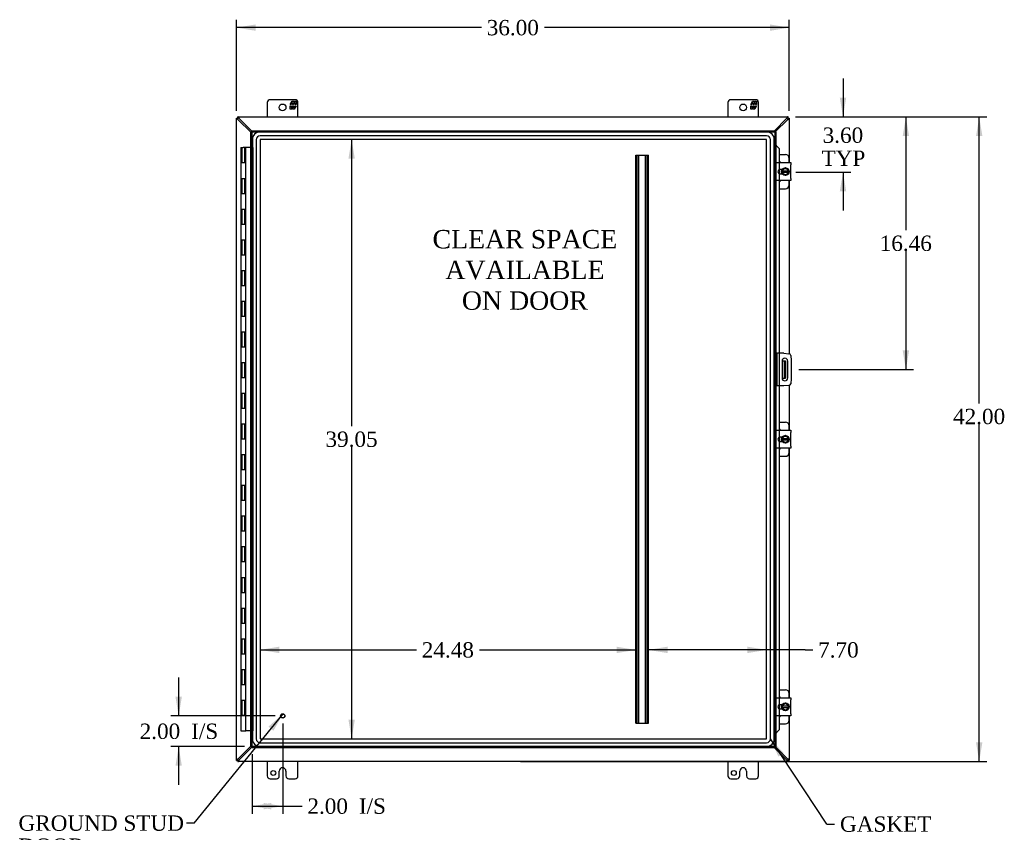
# Model space of a CAD drawing. Header units: inches. Extents: x 24 to 237, y 5 to 158.
# Tile 3 of 9: x 58 to 122, y 53 to 106. Entities that reach past the tile are written whole.
import ezdxf
from ezdxf.enums import TextEntityAlignment as Align

# ---------------------------------------------------------------- set-up
doc = ezdxf.new("R2010")
doc.units = ezdxf.units.IN
doc.header["$MEASUREMENT"] = 0
for name, color, linetype in [('COM40153-1', 7, 'CONTINUOUS'), ('COM40153-2', 7, 'CONTINUOUS'), ('COM42667', 7, 'CONTINUOUS'), ('COM42780', 7, 'CONTINUOUS'), ('COM48495', 7, 'CONTINUOUS'), ('COM53845-2', 7, 'CONTINUOUS'), ('COM70219', 7, 'CONTINUOUS'), ('COM70236-2', 7, 'CONTINUOUS'), ('COM71782-3', 7, 'CONTINUOUS'), ('DEFAULT', 7, 'CONTINUOUS'), ('FET07710', 7, 'CONTINUOUS'), ('HNG10620-38B', 7, 'CONTINUOUS'), ('HNG10620-38C', 7, 'CONTINUOUS'), ('SCC19011', 7, 'CONTINUOUS'), ('SPR20265', 7, 'CONTINUOUS'), ('STD21878', 7, 'CONTINUOUS'), ('WAF25035', 7, 'CONTINUOUS')]:
    doc.layers.add(name, color=color, linetype=linetype)
doc.styles.add('SEACAD_TIMES_NEW_ROMAN', font='times.ttf')

# ---------------------------------------------------------------- blocks, each defined once
blk = doc.blocks.new('SEANNOT_GROUP2')
at = {"layer": 'DEFAULT', "linetype": 'Continuous'}
blk.add_hatch(color=136, dxfattribs=at).paths.add_polyline_path([(74.322, 59.814), (74.949, 60.915), (73.999, 60.077)])
at = {"layer": 'DEFAULT', "color": 136, "linetype": 'Continuous'}
blk.add_line((69.156, 53.791), (68.656, 53.791), dxfattribs=at)
blk.add_lwpolyline([(69.156, 53.791), (74.949, 60.915)], dxfattribs=at)
at = {"layer": 'DEFAULT', "color": 136, "linetype": 'Continuous', "style": 'SEACAD_TIMES_NEW_ROMAN'}
for s, p in [('GROUND STUD', (57.713, 54.291)), ('DOOR', (57.713, 52.791))]:
    blk.add_text(s, height=1, dxfattribs=at).set_placement(p, align=Align.TOP_LEFT)
blk = doc.blocks.new('SEANNOT_GROUP3')
at = {"layer": 'DEFAULT', "linetype": 'Continuous'}
blk.add_hatch(color=136, dxfattribs=at).paths.add_polyline_path([(107.56, 58.354), (106.695, 59.281), (107.212, 58.124)])
at = {"layer": 'DEFAULT', "color": 136, "linetype": 'Continuous'}
blk.add_line((110.376, 53.726), (110.876, 53.726), dxfattribs=at)
blk.add_lwpolyline([(110.376, 53.726), (106.695, 59.281)], dxfattribs=at)
at = {"layer": 'DEFAULT', "color": 136, "linetype": 'Continuous', "style": 'SEACAD_TIMES_NEW_ROMAN'}
blk.add_text('GASKET', height=1, dxfattribs=at).set_placement((111.226, 54.226), align=Align.TOP_LEFT)
blk = doc.blocks.new('GDIMGGROUP')
at = {"layer": 'DEFAULT', "linetype": 'Continuous'}
for points in [[(120.501, 98.557), (120.293, 99.807), (120.084, 98.557)], [(120.501, 59.057), (120.084, 59.057), (120.293, 57.807)]]:
    blk.add_hatch(color=136, dxfattribs=at).paths.add_polyline_path(points)
at = {"layer": 'DEFAULT', "color": 136, "linetype": 'Continuous'}
for p, q in [((108.318, 99.807), (120.793, 99.807)), ((120.293, 81.138), (120.293, 99.807)), ((120.293, 57.807), (120.293, 79.788)), ((90.419, 57.807), (120.793, 57.807))]:
    blk.add_line(p, q, dxfattribs=at)
at = {"layer": 'DEFAULT', "color": 136, "linetype": 'Continuous', "style": 'SEACAD_TIMES_NEW_ROMAN'}
blk.add_text('42.00', height=1, dxfattribs=at).set_placement((118.586, 80.788), align=Align.TOP_LEFT)
blk = doc.blocks.new('GDIMGGROUP1')
at = {"layer": 'DEFAULT', "linetype": 'Continuous'}
for points in [[(67.94, 62.026), (68.148, 60.776), (68.356, 62.026)], [(67.94, 57.526), (68.356, 57.526), (68.148, 58.776)]]:
    blk.add_hatch(color=136, dxfattribs=at).paths.add_polyline_path(points)
at = {"layer": 'DEFAULT', "color": 136, "linetype": 'Continuous'}
for p, q in [((68.148, 60.776), (68.148, 63.276)), ((74.428, 60.776), (67.648, 60.776)), ((72.429, 58.776), (67.648, 58.776)), ((68.148, 56.276), (68.148, 58.776))]:
    blk.add_line(p, q, dxfattribs=at)
at = {"layer": 'DEFAULT', "color": 136, "linetype": 'Continuous', "style": 'SEACAD_TIMES_NEW_ROMAN'}
for s, p in [('2.00', (65.606, 60.276)), ('I/S', (68.96, 60.276))]:
    blk.add_text(s, height=1, dxfattribs=at).set_placement(p, align=Align.TOP_LEFT)
blk = doc.blocks.new('GDIMGGROUP9')
at = {"layer": 'DEFAULT', "linetype": 'Continuous'}
for points in [[(111.629, 101.057), (111.212, 101.057), (111.421, 99.807)], [(111.629, 94.961), (111.421, 96.211), (111.212, 94.961)]]:
    blk.add_hatch(color=136, dxfattribs=at).paths.add_polyline_path(points)
at = {"layer": 'DEFAULT', "color": 136, "linetype": 'Continuous'}
for p, q in [((111.421, 102.307), (111.421, 99.807)), ((108.318, 99.807), (111.921, 99.807)), ((108.351, 96.211), (111.921, 96.211)), ((111.421, 96.211), (111.421, 93.711))]:
    blk.add_line(p, q, dxfattribs=at)
at = {"layer": 'DEFAULT', "color": 136, "linetype": 'Continuous', "style": 'SEACAD_TIMES_NEW_ROMAN'}
for s, p in [('3.60', (110.094, 99.119)), ('TYP', (110.023, 97.619))]:
    blk.add_text(s, height=1, dxfattribs=at).set_placement(p, align=Align.TOP_LEFT)
blk = doc.blocks.new('GDIMGGROUP10')
at = {"layer": 'DEFAULT', "linetype": 'Continuous'}
for points in [[(115.725, 98.557), (115.517, 99.807), (115.309, 98.557)], [(115.725, 84.597), (115.309, 84.597), (115.517, 83.347)]]:
    blk.add_hatch(color=136, dxfattribs=at).paths.add_polyline_path(points)
at = {"layer": 'DEFAULT', "color": 136, "linetype": 'Continuous'}
for p, q in [((108.318, 99.807), (116.017, 99.807)), ((115.517, 99.807), (115.517, 92.427)), ((115.517, 91.077), (115.517, 83.347)), ((108.544, 83.347), (116.017, 83.347))]:
    blk.add_line(p, q, dxfattribs=at)
at = {"layer": 'DEFAULT', "color": 136, "linetype": 'Continuous', "style": 'SEACAD_TIMES_NEW_ROMAN'}
blk.add_text('16.46', height=1, dxfattribs=at).set_placement((113.811, 92.077), align=Align.TOP_LEFT)
blk = doc.blocks.new('GDIMGGROUP15')
at = {"layer": 'DEFAULT', "linetype": 'Continuous'}
for points in [[(74.178, 54.688), (74.178, 55.105), (72.928, 54.896)], [(73.678, 54.688), (74.928, 54.896), (73.678, 55.105)]]:
    blk.add_hatch(color=136, dxfattribs=at).paths.add_polyline_path(points)
at = {"layer": 'DEFAULT', "color": 136, "linetype": 'Continuous'}
for p, q in [((74.928, 60.276), (74.928, 54.396)), ((72.928, 58.277), (72.928, 54.396)), ((72.928, 54.896), (75.682, 54.896)), ((75.682, 54.896), (76.182, 54.896))]:
    blk.add_line(p, q, dxfattribs=at)
at = {"layer": 'DEFAULT', "color": 136, "linetype": 'Continuous', "style": 'SEACAD_TIMES_NEW_ROMAN'}
for s, p in [('2.00', (76.532, 55.396)), ('I/S', (79.886, 55.396))]:
    blk.add_text(s, height=1, dxfattribs=at).set_placement(p, align=Align.TOP_LEFT)
blk = doc.blocks.new('GDIMGGROUP23')
at = {"layer": 'DEFAULT', "linetype": 'Continuous'}
for points in [[(73.169, 105.836), (71.919, 105.628), (73.169, 105.42)], [(106.669, 105.836), (106.669, 105.42), (107.919, 105.628)]]:
    blk.add_hatch(color=136, dxfattribs=at).paths.add_polyline_path(points)
at = {"layer": 'DEFAULT', "color": 136, "linetype": 'Continuous'}
for p, q in [((71.919, 100.205), (71.919, 106.128)), ((107.919, 100.205), (107.919, 106.128)), ((87.863, 105.628), (71.919, 105.628)), ((107.919, 105.628), (91.976, 105.628))]:
    blk.add_line(p, q, dxfattribs=at)
at = {"layer": 'DEFAULT', "color": 136, "linetype": 'Continuous', "style": 'SEACAD_TIMES_NEW_ROMAN'}
blk.add_text('36.00', height=1, dxfattribs=at).set_placement((88.213, 106.128), align=Align.TOP_LEFT)
blk = doc.blocks.new('GDIMGGROUP24')
at = {"layer": 'DEFAULT', "linetype": 'Continuous'}
for points in [[(79.207, 97.084), (79.623, 97.084), (79.415, 98.334)], [(79.207, 60.53), (79.415, 59.28), (79.623, 60.53)]]:
    blk.add_hatch(color=136, dxfattribs=at).paths.add_polyline_path(points)
at = {"layer": 'DEFAULT', "color": 136, "linetype": 'Continuous'}
for p, q in [((79.415, 98.334), (79.415, 79.657)), ((79.415, 78.307), (79.415, 59.28))]:
    blk.add_line(p, q, dxfattribs=at)
at = {"layer": 'DEFAULT', "color": 136, "linetype": 'Continuous', "style": 'SEACAD_TIMES_NEW_ROMAN'}
blk.add_text('39.05', height=1, dxfattribs=at).set_placement((77.709, 79.307), align=Align.TOP_LEFT)
blk = doc.blocks.new('GDIMGGROUP25')
at = {"layer": 'DEFAULT', "linetype": 'Continuous'}
for points in [[(74.698, 65.287), (73.448, 65.079), (74.698, 64.871)], [(96.678, 65.287), (96.678, 64.871), (97.928, 65.079)]]:
    blk.add_hatch(color=136, dxfattribs=at).paths.add_polyline_path(points)
at = {"layer": 'DEFAULT', "color": 136, "linetype": 'Continuous'}
for p, q in [((73.448, 65.079), (83.632, 65.079)), ((87.745, 65.079), (97.928, 65.079))]:
    blk.add_line(p, q, dxfattribs=at)
at = {"layer": 'DEFAULT', "color": 136, "linetype": 'Continuous', "style": 'SEACAD_TIMES_NEW_ROMAN'}
blk.add_text('24.48', height=1, dxfattribs=at).set_placement((83.982, 65.579), align=Align.TOP_LEFT)
blk = doc.blocks.new('GDIMGGROUP27')
at = {"layer": 'DEFAULT', "linetype": 'Continuous'}
for points in [[(99.995, 65.287), (98.745, 65.079), (99.995, 64.871)], [(105.196, 65.287), (105.196, 64.871), (106.446, 65.079)]]:
    blk.add_hatch(color=136, dxfattribs=at).paths.add_polyline_path(points)
at = {"layer": 'DEFAULT', "color": 136, "linetype": 'Continuous'}
for q in [(98.745, 65.079), (109.451, 65.079)]:
    blk.add_line((108.951, 65.079), q, dxfattribs=at)
at = {"layer": 'DEFAULT', "color": 136, "linetype": 'Continuous', "style": 'SEACAD_TIMES_NEW_ROMAN'}
blk.add_text('7.70', height=1, dxfattribs=at).set_placement((109.801, 65.579), align=Align.TOP_LEFT)

msp = doc.modelspace()

# ---------------------------------------------------------------- linework, layer by layer
at = {"layer": 'COM40153-1', "color": 7}
for p, q in [((107.451, 83.909), (107.561, 83.909)), ((107.561, 83.909), (107.597, 83.909)), ((107.597, 83.909), (107.669, 83.909)), ((107.597, 83.909), (107.597, 82.784)), ((107.669, 83.909), (107.669, 82.784)), ((107.451, 82.784), (107.561, 82.784)), ((107.597, 82.784), (107.561, 82.784)), ((107.597, 82.784), (107.669, 82.784))]:
    msp.add_line(p, q, dxfattribs=at)
at = {"layer": 'COM40153-2', "color": 7}
for p, q in [((107.116, 84.409), (107.044, 84.409)), ((107.116, 84.409), (107.116, 82.284)), ((107.116, 84.409), (107.152, 84.409)), ((107.567, 84.409), (107.152, 84.409)), ((107.567, 84.409), (107.902, 84.38)), ((108.015, 84.267), (108.044, 83.932)), ((107.451, 83.897), (107.451, 82.797)), ((107.826, 82.797), (107.826, 83.897)), ((108.044, 83.932), (108.044, 82.761)), ((108.044, 82.761), (108.015, 82.427)), ((107.116, 82.284), (107.044, 82.284)), ((107.152, 82.284), (107.116, 82.284)), ((107.567, 82.284), (107.152, 82.284)), ((107.902, 82.314), (107.567, 82.284))]:
    msp.add_line(p, q, dxfattribs=at)
for centre, radius, start, end in [((107.638, 83.897), 0.188, 0, 180), ((107.891, 84.256), 0.125, 5, 85), ((107.638, 82.797), 0.188, 180, 0), ((107.891, 82.438), 0.125, 275, 355)]:
    msp.add_arc(centre, radius, start, end, dxfattribs=at)
at = {"layer": 'COM42667', "color": 7}
for p, q in [((107.045, 96.691), (107.045, 96.834)), ((107.045, 96.834), (108.015, 96.834)), ((107.045, 96.691), (107.045, 95.799)), ((107.459, 96.385), (107.32, 96.385)), ((108.015, 96.834), (108.015, 96.691)), ((108.015, 95.799), (108.015, 96.691)), ((107.045, 95.656), (107.045, 95.799)), ((108.015, 95.656), (107.045, 95.656)), ((107.32, 96.104), (107.459, 96.104)), ((108.015, 95.799), (108.015, 95.656)), ((107.045, 79.253), (107.045, 79.396)), ((107.045, 79.396), (108.015, 79.396)), ((107.045, 79.253), (107.045, 78.361)), ((107.459, 78.947), (107.32, 78.947)), ((108.015, 79.396), (108.015, 79.253)), ((108.015, 78.361), (108.015, 79.253)), ((107.045, 78.218), (107.045, 78.361)), ((107.32, 78.666), (107.459, 78.666)), ((108.015, 78.361), (108.015, 78.218)), ((108.015, 78.218), (107.045, 78.218)), ((107.045, 61.815), (107.045, 61.958)), ((107.045, 61.958), (108.015, 61.958)), ((107.045, 61.815), (107.045, 60.923)), ((108.015, 61.958), (108.015, 61.815)), ((108.015, 60.923), (108.015, 61.815)), ((107.459, 61.509), (107.32, 61.509)), ((107.32, 61.228), (107.459, 61.228)), ((107.045, 60.78), (107.045, 60.923)), ((108.015, 60.78), (107.045, 60.78)), ((108.015, 60.923), (108.015, 60.78))]:
    msp.add_line(p, q, dxfattribs=at)
for centre, radius in [((107.32, 96.245), 0.14), ((107.32, 78.807), 0.141), ((107.32, 61.369), 0.14)]:
    msp.add_arc(centre, radius, 90, 270, dxfattribs=at)
at = {"layer": 'COM42780', "color": 7}
for p, q in [((107.269, 97.36), (107.666, 97.36)), ((107.916, 96.834), (107.916, 97.11)), ((107.416, 96.311), (107.416, 96.385)), ((107.416, 96.104), (107.416, 96.176)), ((107.916, 95.38), (107.916, 95.656)), ((107.269, 95.13), (107.666, 95.13)), ((107.269, 79.922), (107.666, 79.922)), ((107.916, 79.396), (107.916, 79.672)), ((107.416, 78.873), (107.416, 78.947)), ((107.416, 78.666), (107.416, 78.738)), ((107.269, 77.692), (107.666, 77.692)), ((107.916, 77.942), (107.916, 78.218)), ((107.269, 62.484), (107.666, 62.484)), ((107.916, 61.958), (107.916, 62.234)), ((107.416, 61.435), (107.416, 61.509)), ((107.416, 61.228), (107.416, 61.3)), ((107.916, 60.504), (107.916, 60.78)), ((107.269, 60.254), (107.666, 60.254))]:
    msp.add_line(p, q, dxfattribs=at)
for centre, start, end in [((107.166, 96.673), 39.93243, 65.66946), ((107.666, 97.11), 0, 90), ((107.166, 95.817), 294.33054, 320.06757), ((107.666, 95.38), 270, 0), ((107.666, 79.672), 0, 90), ((107.166, 79.235), 39.93243, 65.66946), ((107.166, 78.379), 294.33054, 320.06757), ((107.666, 77.942), 270, 0), ((107.666, 62.234), 0, 90), ((107.166, 61.797), 39.93243, 65.66946), ((107.166, 60.941), 294.33054, 320.06757), ((107.666, 60.504), 270, 0)]:
    msp.add_arc(centre, 0.25, start, end, dxfattribs=at)
at = {"layer": 'COM48495', "color": 7}
for p, q in [((71.919, 99.735), (71.991, 99.735)), ((71.919, 99.705), (71.919, 99.735)), ((71.919, 57.909), (71.919, 99.705)), ((71.991, 99.705), (71.919, 99.705)), ((71.991, 99.705), (71.991, 99.735)), ((72.027, 99.63), (72.008, 99.663)), ((72.856, 98.808), (72.027, 99.63)), ((107.811, 99.63), (107.012, 98.837)), ((107.811, 99.63), (107.831, 99.663)), ((107.847, 99.735), (107.919, 99.735)), ((107.847, 99.735), (107.847, 99.705)), ((107.847, 99.705), (107.919, 99.705)), ((107.919, 99.735), (107.919, 99.705)), ((107.919, 99.705), (107.919, 96.834)), ((107.919, 95.656), (107.919, 84.377)), ((107.919, 82.317), (107.919, 79.396)), ((107.919, 78.218), (107.919, 61.958)), ((107.919, 60.78), (107.919, 57.909)), ((72.027, 57.984), (72.856, 58.806)), ((107.012, 58.777), (107.811, 57.984)), ((71.919, 57.879), (71.919, 57.909)), ((71.991, 57.909), (71.919, 57.909)), ((71.919, 57.879), (71.991, 57.879)), ((71.991, 57.879), (71.991, 57.909)), ((72.008, 57.951), (72.027, 57.984)), ((107.831, 57.951), (107.811, 57.984)), ((107.847, 57.909), (107.847, 57.879)), ((107.847, 57.909), (107.919, 57.909)), ((107.847, 57.879), (107.919, 57.879)), ((107.919, 57.909), (107.919, 57.879))]:
    msp.add_line(p, q, dxfattribs=at)
for centre, radius, start, end in [((72.438, 100.428), 0.898, 238.53984, 242.80605), ((107.385, 100.457), 0.931, 297.27035, 301.38375), ((72.438, 57.186), 0.898, 117.19395, 121.46015), ((107.385, 57.157), 0.931, 58.61625, 62.72965)]:
    msp.add_arc(centre, radius, start, end, dxfattribs=at)
for points, knots in [([(71.969, 99.663), (71.968, 99.664), (71.964, 99.666), (71.959, 99.669), (71.955, 99.672), (71.95, 99.675), (71.946, 99.678), (71.941, 99.681), (71.938, 99.683), (71.933, 99.687), (71.928, 99.691), (71.924, 99.696), (71.921, 99.699), (71.92, 99.703), (71.92, 99.704), (71.919, 99.705)], [0, 0, 0, 0, 0.058508, 0.117588, 0.177234, 0.23744, 0.298196, 0.359495, 0.421327, 0.483683, 0.609872, 0.738031, 0.824554, 0.911887, 1, 1, 1, 1]), ([(72.008, 99.663), (72.006, 99.667), (72.004, 99.671), (72, 99.679), (71.998, 99.682), (71.995, 99.69), (71.994, 99.693), (71.992, 99.699), (71.991, 99.703), (71.991, 99.705)], [0, 0, 0, 0, 0.25, 0.25, 0.5, 0.5, 0.75, 0.75, 1, 1, 1, 1]), ([(107.847, 99.705), (107.847, 99.703), (107.847, 99.699), (107.845, 99.693), (107.844, 99.69), (107.841, 99.682), (107.839, 99.679), (107.835, 99.671), (107.833, 99.667), (107.831, 99.663)], [0, 0, 0, 0, 0.25, 0.25, 0.5, 0.5, 0.75, 0.75, 1, 1, 1, 1]), ([(107.919, 99.705), (107.919, 99.705), (107.919, 99.703), (107.919, 99.701), (107.918, 99.699), (107.916, 99.697), (107.915, 99.695), (107.913, 99.693), (107.91, 99.691), (107.908, 99.688), (107.904, 99.685), (107.898, 99.681), (107.889, 99.675), (107.88, 99.669), (107.873, 99.665), (107.87, 99.663)], [0, 0, 0, 0, 0.058839, 0.117335, 0.175479, 0.233264, 0.290679, 0.347718, 0.404373, 0.460635, 0.516498, 0.640635, 0.762642, 0.882451, 1, 1, 1, 1]), ([(71.919, 57.909), (71.919, 57.909), (71.92, 57.91), (71.92, 57.912), (71.921, 57.914), (71.922, 57.917), (71.924, 57.919), (71.926, 57.921), (71.929, 57.923), (71.931, 57.925), (71.935, 57.929), (71.941, 57.933), (71.95, 57.939), (71.959, 57.945), (71.966, 57.949), (71.969, 57.951)], [0, 0, 0, 0, 0.058839, 0.117335, 0.175479, 0.233264, 0.290679, 0.347718, 0.404373, 0.460635, 0.516498, 0.640635, 0.762642, 0.882451, 1, 1, 1, 1]), ([(71.991, 57.909), (71.991, 57.911), (71.992, 57.914), (71.994, 57.921), (71.995, 57.924), (71.998, 57.931), (72, 57.935), (72.004, 57.943), (72.006, 57.947), (72.008, 57.951)], [0, 0, 0, 0, 0.25, 0.25, 0.5, 0.5, 0.75, 0.75, 1, 1, 1, 1]), ([(107.831, 57.951), (107.833, 57.947), (107.835, 57.943), (107.839, 57.935), (107.841, 57.931), (107.844, 57.924), (107.845, 57.921), (107.847, 57.914), (107.847, 57.911), (107.847, 57.909)], [0, 0, 0, 0, 0.25, 0.25, 0.5, 0.5, 0.75, 0.75, 1, 1, 1, 1]), ([(107.87, 57.951), (107.871, 57.95), (107.875, 57.948), (107.88, 57.945), (107.884, 57.942), (107.889, 57.939), (107.893, 57.936), (107.897, 57.933), (107.901, 57.931), (107.906, 57.927), (107.911, 57.923), (107.915, 57.918), (107.918, 57.914), (107.919, 57.911), (107.919, 57.909), (107.919, 57.909)], [0, 0, 0, 0, 0.058508, 0.117588, 0.177234, 0.23744, 0.298196, 0.359495, 0.421327, 0.483683, 0.609872, 0.738031, 0.824554, 0.911887, 1, 1, 1, 1])]:
    msp.add_open_spline(points, degree=3, knots=knots, dxfattribs=at)
at = {"layer": 'COM53845-2', "color": 7}
for p, q in [((97.928, 60.307), (97.928, 97.307)), ((97.928, 97.307), (98.011, 97.307)), ((97.968, 60.307), (97.968, 97.307)), ((98.011, 97.307), (98.662, 97.307)), ((98.08, 60.307), (98.08, 97.307)), ((98.12, 60.307), (98.12, 97.307)), ((98.553, 60.307), (98.553, 97.307)), ((98.593, 60.307), (98.593, 97.307)), ((98.662, 97.307), (98.745, 97.307)), ((98.705, 60.307), (98.705, 97.307)), ((98.745, 60.307), (98.745, 97.307)), ((97.928, 60.307), (98.011, 60.307)), ((98.011, 60.307), (98.662, 60.307)), ((98.662, 60.307), (98.745, 60.307))]:
    msp.add_line(p, q, dxfattribs=at)
at = {"layer": 'COM70219', "color": 7}
for p, q in [((106.445, 98.833), (73.449, 98.833)), ((106.445, 98.832), (73.449, 98.832)), ((72.949, 98.333), (72.949, 59.281)), ((72.95, 98.333), (72.95, 59.281)), ((73.199, 98.333), (73.199, 59.281)), ((73.448, 98.333), (73.448, 59.281)), ((106.445, 98.583), (73.449, 98.583)), ((106.445, 98.334), (73.449, 98.334)), ((106.445, 98.333), (73.449, 98.333)), ((73.449, 98.333), (73.449, 59.281)), ((106.445, 59.281), (106.445, 98.333)), ((106.446, 59.281), (106.446, 98.333)), ((106.695, 59.281), (106.695, 98.333)), ((106.944, 59.281), (106.944, 98.333)), ((106.945, 59.281), (106.945, 98.333)), ((73.449, 59.281), (106.445, 59.281)), ((73.449, 59.28), (106.445, 59.28)), ((73.449, 59.031), (106.445, 59.031)), ((73.449, 58.782), (106.445, 58.782)), ((73.449, 58.781), (106.445, 58.781))]:
    msp.add_line(p, q, dxfattribs=at)
for centre, radius, start, end in [((73.449, 98.333), 0.5, 90, 180), ((73.449, 98.333), 0.499, 90, 180), ((106.445, 98.333), 0.5, 0, 90), ((106.445, 98.333), 0.499, 0, 90), ((73.449, 98.333), 0.25, 90, 180), ((73.449, 98.333), 0.001, 90, 180), ((106.445, 98.333), 0.25, 0, 90), ((106.445, 98.333), 0.001, 0, 90), ((73.449, 59.281), 0.5, 180, 270), ((73.449, 59.281), 0.499, 180, 270), ((73.449, 59.281), 0.25, 180, 270), ((73.449, 59.281), 0.001, 180, 270), ((106.445, 59.281), 0.5, 270, 360), ((106.445, 59.281), 0.001, 270, 360), ((106.445, 59.281), 0.25, 270, 360), ((106.445, 59.281), 0.499, 270, 360)]:
    msp.add_arc(centre, radius, start, end, dxfattribs=at)
at = {"layer": 'COM70236-2', "color": 7}
for p, q in [((71.991, 99.735), (71.991, 99.807)), ((72.021, 99.807), (71.991, 99.807)), ((72.021, 99.735), (71.991, 99.735)), ((72.021, 99.735), (72.021, 99.807)), ((72.021, 99.807), (107.818, 99.807)), ((72.097, 99.699), (72.064, 99.718)), ((72.929, 98.86), (72.097, 99.699)), ((107.742, 99.699), (106.96, 98.909)), ((107.775, 99.718), (107.742, 99.699)), ((107.818, 99.735), (107.818, 99.807)), ((107.847, 99.807), (107.818, 99.807)), ((107.847, 99.735), (107.818, 99.735)), ((107.847, 99.735), (107.847, 99.807)), ((72.097, 57.915), (72.929, 58.754)), ((106.96, 58.704), (107.742, 57.915)), ((71.991, 57.879), (71.991, 57.807)), ((71.991, 57.879), (72.021, 57.879)), ((71.991, 57.807), (72.021, 57.807)), ((72.021, 57.879), (72.021, 57.807)), ((107.818, 57.807), (72.021, 57.807)), ((72.064, 57.896), (72.097, 57.915)), ((107.742, 57.915), (107.775, 57.896)), ((107.818, 57.879), (107.818, 57.807)), ((107.818, 57.879), (107.847, 57.879)), ((107.818, 57.807), (107.847, 57.807)), ((107.847, 57.879), (107.847, 57.807))]:
    msp.add_line(p, q, dxfattribs=at)
for centre, start, end in [((71.269, 99.272), 27.27035, 31.38376), ((108.57, 99.272), 148.61625, 152.72965), ((71.269, 58.341), 328.61625, 332.72965), ((108.57, 58.341), 207.27035, 211.38376)]:
    msp.add_arc(centre, 0.931, start, end, dxfattribs=at)
for points, knots in [([(72.064, 99.757), (72.06, 99.764), (72.056, 99.77), (72.048, 99.782), (72.044, 99.788), (72.037, 99.797), (72.033, 99.801), (72.027, 99.806), (72.024, 99.807), (72.021, 99.807)], [0, 0, 0, 0, 0.25, 0.25, 0.5, 0.5, 0.75, 0.75, 1, 1, 1, 1]), ([(72.064, 99.718), (72.062, 99.719), (72.059, 99.721), (72.054, 99.724), (72.049, 99.726), (72.045, 99.728), (72.04, 99.73), (72.035, 99.732), (72.03, 99.734), (72.025, 99.735), (72.022, 99.735), (72.021, 99.735)], [0, 0, 0, 0, 0.10632, 0.211245, 0.314764, 0.41687, 0.517562, 0.641426, 0.7631, 0.88261, 1, 1, 1, 1]), ([(107.818, 99.807), (107.815, 99.807), (107.812, 99.806), (107.806, 99.801), (107.802, 99.797), (107.795, 99.788), (107.791, 99.782), (107.783, 99.77), (107.779, 99.764), (107.775, 99.757)], [0, 0, 0, 0, 0.25, 0.25, 0.5, 0.5, 0.75, 0.75, 1, 1, 1, 1]), ([(107.818, 99.735), (107.817, 99.735), (107.815, 99.735), (107.812, 99.734), (107.809, 99.734), (107.805, 99.733), (107.802, 99.732), (107.798, 99.73), (107.793, 99.728), (107.787, 99.725), (107.781, 99.722), (107.777, 99.719), (107.775, 99.718)], [0, 0, 0, 0, 0.078044, 0.157022, 0.236947, 0.317833, 0.399688, 0.482519, 0.608583, 0.736857, 0.867336, 1, 1, 1, 1]), ([(72.021, 57.879), (72.022, 57.879), (72.024, 57.879), (72.027, 57.88), (72.03, 57.88), (72.033, 57.881), (72.037, 57.882), (72.041, 57.884), (72.046, 57.886), (72.052, 57.889), (72.058, 57.892), (72.062, 57.894), (72.064, 57.896)], [0, 0, 0, 0, 0.078044, 0.157022, 0.236947, 0.317833, 0.399688, 0.482519, 0.608583, 0.736857, 0.867336, 1, 1, 1, 1]), ([(72.021, 57.807), (72.024, 57.807), (72.027, 57.808), (72.033, 57.813), (72.037, 57.817), (72.044, 57.826), (72.048, 57.832), (72.056, 57.843), (72.06, 57.85), (72.064, 57.857)], [0, 0, 0, 0, 0.25, 0.25, 0.5, 0.5, 0.75, 0.75, 1, 1, 1, 1]), ([(107.775, 57.896), (107.777, 57.895), (107.78, 57.893), (107.785, 57.89), (107.79, 57.888), (107.794, 57.886), (107.799, 57.884), (107.804, 57.882), (107.809, 57.88), (107.813, 57.879), (107.816, 57.879), (107.818, 57.879)], [0, 0, 0, 0, 0.10632, 0.211245, 0.314764, 0.41687, 0.517562, 0.641426, 0.7631, 0.88261, 1, 1, 1, 1]), ([(107.775, 57.857), (107.779, 57.85), (107.783, 57.843), (107.791, 57.832), (107.795, 57.826), (107.802, 57.817), (107.806, 57.813), (107.812, 57.808), (107.815, 57.807), (107.818, 57.807)], [0, 0, 0, 0, 0.25, 0.25, 0.5, 0.5, 0.75, 0.75, 1, 1, 1, 1])]:
    msp.add_open_spline(points, degree=3, knots=knots, dxfattribs=at)
at = {"layer": 'COM71782-3', "color": 7}
for p, q in [((72.856, 98.837), (72.928, 98.837)), ((72.856, 58.777), (72.856, 98.837)), ((72.928, 58.777), (72.928, 98.837)), ((72.928, 98.837), (72.964, 98.801)), ((72.929, 98.909), (72.929, 98.837)), ((72.929, 98.909), (106.972, 98.909)), ((72.929, 98.837), (106.972, 98.837)), ((72.929, 98.837), (72.964, 98.801)), ((106.972, 98.837), (106.936, 98.801)), ((106.972, 98.837), (106.936, 98.801)), ((106.972, 98.909), (106.972, 98.837)), ((106.972, 98.837), (106.972, 58.777)), ((107.044, 98.837), (106.972, 98.837)), ((107.044, 98.837), (107.044, 58.777)), ((107.044, 97.962), (106.972, 97.962)), ((107.057, 97.962), (107.044, 97.962)), ((107.067, 97.939), (107.076, 97.939)), ((107.087, 97.927), (107.257, 97.754)), ((107.087, 97.927), (107.099, 97.927)), ((107.099, 97.927), (107.269, 97.754)), ((107.257, 97.754), (107.257, 96.834)), ((107.269, 97.754), (107.257, 97.754)), ((107.269, 97.754), (107.269, 96.834)), ((107.257, 96.834), (107.257, 96.371)), ((107.257, 96.371), (107.257, 96.119)), ((107.269, 96.834), (107.269, 96.376)), ((107.269, 96.376), (107.269, 96.114)), ((107.257, 96.119), (107.257, 95.656)), ((107.257, 95.656), (107.257, 84.409)), ((107.269, 96.114), (107.269, 95.656)), ((107.269, 95.656), (107.269, 84.409)), ((107.257, 84.409), (107.257, 82.284)), ((107.269, 84.409), (107.269, 82.284)), ((107.257, 82.284), (107.257, 79.396)), ((107.269, 82.284), (107.269, 79.396)), ((107.257, 79.396), (107.257, 78.933)), ((107.257, 78.933), (107.257, 78.681)), ((107.269, 79.396), (107.269, 78.938)), ((107.269, 78.938), (107.269, 78.676)), ((107.257, 78.681), (107.257, 78.218)), ((107.269, 78.676), (107.269, 78.218)), ((107.257, 78.218), (107.257, 61.958)), ((107.269, 78.218), (107.269, 61.958)), ((107.257, 61.958), (107.257, 61.495)), ((107.269, 61.958), (107.269, 61.5)), ((107.257, 61.495), (107.257, 61.243)), ((107.257, 61.243), (107.257, 60.78)), ((107.269, 61.5), (107.269, 61.238)), ((107.269, 61.238), (107.269, 60.78)), ((107.257, 60.78), (107.257, 59.86)), ((107.269, 60.78), (107.269, 59.86)), ((107.044, 59.652), (106.972, 59.652)), ((107.044, 59.652), (107.057, 59.652)), ((107.076, 59.675), (107.067, 59.675)), ((107.257, 59.86), (107.087, 59.687)), ((107.087, 59.687), (107.099, 59.687)), ((107.269, 59.86), (107.099, 59.687)), ((107.269, 59.86), (107.257, 59.86)), ((72.856, 58.777), (72.928, 58.777)), ((72.928, 58.777), (72.964, 58.812)), ((72.929, 58.776), (72.964, 58.812)), ((106.972, 58.776), (72.929, 58.776)), ((72.929, 58.704), (72.929, 58.776)), ((106.972, 58.704), (72.929, 58.704)), ((106.972, 58.776), (106.936, 58.812)), ((106.972, 58.777), (106.936, 58.812)), ((107.044, 58.777), (106.972, 58.777)), ((106.972, 58.704), (106.972, 58.776))]:
    msp.add_line(p, q, dxfattribs=at)
for centre, radius, start, end in [((107.485, 99.014), 1.153, 245.73422, 249.46416), ((107.375, 98.196), 0.395, 216.31419, 223.00535), ((107.485, 99.014), 1.153, 249.46416, 250.45802), ((107.485, 58.6), 1.153, 110.53584, 114.26578), ((107.375, 59.418), 0.395, 136.99465, 143.68581), ((107.485, 58.6), 1.153, 109.54198, 110.53584)]:
    msp.add_arc(centre, radius, start, end, dxfattribs=at)
at = {"layer": 'FET07710', "color": 7}
for p, q in [((73.919, 100.744), (73.919, 99.807)), ((75.732, 100.932), (74.107, 100.932)), ((75.409, 100.627), (75.532, 100.839)), ((75.572, 100.733), (75.474, 100.733)), ((75.474, 100.733), (75.474, 100.627)), ((75.532, 100.839), (75.641, 100.839)), ((75.572, 100.627), (75.572, 100.733)), ((75.73, 100.733), (75.632, 100.733)), ((75.632, 100.733), (75.632, 100.627)), ((75.641, 100.839), (75.641, 100.761)), ((75.641, 100.761), (75.686, 100.839)), ((75.686, 100.839), (75.794, 100.839)), ((75.73, 100.627), (75.73, 100.733)), ((75.794, 100.839), (75.794, 100.627)), ((75.919, 99.807), (75.919, 100.744)), ((103.919, 100.744), (103.919, 99.807)), ((105.732, 100.932), (104.107, 100.932)), ((105.409, 100.627), (105.532, 100.839)), ((105.572, 100.733), (105.474, 100.733)), ((105.474, 100.733), (105.474, 100.627)), ((105.532, 100.839), (105.641, 100.839)), ((105.572, 100.627), (105.572, 100.733)), ((105.73, 100.733), (105.632, 100.733)), ((105.632, 100.733), (105.632, 100.627)), ((105.641, 100.839), (105.641, 100.761)), ((105.641, 100.761), (105.686, 100.839)), ((105.686, 100.839), (105.794, 100.839)), ((105.73, 100.627), (105.73, 100.733)), ((105.794, 100.839), (105.794, 100.627)), ((105.919, 99.807), (105.919, 100.744)), ((75.474, 100.627), (75.409, 100.627)), ((75.409, 100.317), (75.409, 100.529)), ((75.409, 100.529), (75.474, 100.529)), ((75.518, 100.317), (75.409, 100.317)), ((75.474, 100.529), (75.474, 100.423)), ((75.474, 100.423), (75.572, 100.423)), ((75.563, 100.395), (75.518, 100.317)), ((75.563, 100.317), (75.563, 100.395)), ((75.672, 100.317), (75.563, 100.317)), ((75.632, 100.627), (75.572, 100.627)), ((75.572, 100.423), (75.572, 100.529)), ((75.572, 100.529), (75.632, 100.529)), ((75.632, 100.529), (75.632, 100.423)), ((75.632, 100.423), (75.73, 100.423)), ((75.794, 100.529), (75.672, 100.317)), ((75.794, 100.627), (75.73, 100.627)), ((75.73, 100.423), (75.73, 100.529)), ((75.73, 100.529), (75.794, 100.529)), ((105.474, 100.627), (105.409, 100.627)), ((105.409, 100.317), (105.409, 100.529)), ((105.409, 100.529), (105.474, 100.529)), ((105.518, 100.317), (105.409, 100.317)), ((105.474, 100.529), (105.474, 100.423)), ((105.474, 100.423), (105.572, 100.423)), ((105.563, 100.395), (105.518, 100.317)), ((105.563, 100.317), (105.563, 100.395)), ((105.672, 100.317), (105.563, 100.317)), ((105.632, 100.627), (105.572, 100.627)), ((105.572, 100.423), (105.572, 100.529)), ((105.572, 100.529), (105.632, 100.529)), ((105.632, 100.529), (105.632, 100.423)), ((105.632, 100.423), (105.73, 100.423)), ((105.794, 100.529), (105.672, 100.317)), ((105.794, 100.627), (105.73, 100.627)), ((105.73, 100.423), (105.73, 100.529)), ((105.73, 100.529), (105.794, 100.529)), ((73.919, 57.807), (73.919, 56.869)), ((75.919, 56.869), (75.919, 57.807)), ((103.919, 57.807), (103.919, 56.869)), ((105.919, 56.869), (105.919, 57.807)), ((74.701, 56.869), (74.701, 57.182)), ((74.919, 57.4), (74.919, 57.4)), ((75.137, 57.182), (75.137, 56.869)), ((104.701, 56.869), (104.701, 57.182)), ((104.919, 57.4), (104.919, 57.4)), ((105.137, 57.182), (105.137, 56.869)), ((74.107, 56.682), (74.513, 56.682)), ((75.325, 56.682), (75.732, 56.682)), ((104.107, 56.682), (104.513, 56.682)), ((105.325, 56.682), (105.732, 56.682))]:
    msp.add_line(p, q, dxfattribs=at)
for centre, radius in [((74.919, 100.432), 0.219), ((104.919, 100.432), 0.219), ((74.31, 57.057), 0.156), ((104.31, 57.057), 0.156)]:
    msp.add_circle(centre, radius, dxfattribs=at)
for centre, radius, start, end in [((74.107, 100.744), 0.187, 90, 180), ((75.732, 100.744), 0.188, 0, 90), ((104.107, 100.744), 0.188, 90, 180), ((105.732, 100.744), 0.188, 0, 90), ((74.919, 57.182), 0.218, 90, 180), ((74.919, 57.182), 0.218, 0, 90), ((104.919, 57.182), 0.218, 90, 180), ((104.919, 57.182), 0.218, 0, 90), ((74.107, 56.869), 0.188, 180, 270), ((74.513, 56.869), 0.188, 270, 0), ((75.325, 56.869), 0.188, 180, 270), ((75.732, 56.869), 0.188, 270, 0), ((104.107, 56.869), 0.187, 180, 270), ((104.513, 56.869), 0.187, 270, 0), ((105.325, 56.869), 0.188, 180, 270), ((105.732, 56.869), 0.187, 270, 0)]:
    msp.add_arc(centre, radius, start, end, dxfattribs=at)
at = {"layer": 'HNG10620-38B', "color": 7}
for p, q in [((72.358, 96.807), (72.205, 96.807)), ((72.205, 96.807), (72.205, 95.807)), ((72.205, 95.807), (72.358, 95.807)), ((72.358, 94.807), (72.205, 94.807)), ((72.205, 94.807), (72.205, 93.807)), ((72.205, 93.807), (72.358, 93.807)), ((72.358, 92.807), (72.205, 92.807)), ((72.205, 92.807), (72.205, 91.807)), ((72.205, 91.807), (72.358, 91.807)), ((72.358, 90.807), (72.205, 90.807)), ((72.205, 90.807), (72.205, 89.807)), ((72.205, 89.807), (72.358, 89.807)), ((72.358, 88.807), (72.205, 88.807)), ((72.205, 88.807), (72.205, 87.807)), ((72.205, 87.807), (72.358, 87.807)), ((72.358, 86.807), (72.205, 86.807)), ((72.205, 86.807), (72.205, 85.807)), ((72.205, 85.807), (72.358, 85.807)), ((72.358, 84.807), (72.205, 84.807)), ((72.205, 84.807), (72.205, 83.807)), ((72.205, 83.807), (72.358, 83.807)), ((72.358, 82.807), (72.205, 82.807)), ((72.205, 82.807), (72.205, 81.807)), ((72.205, 81.807), (72.358, 81.807)), ((72.358, 80.807), (72.205, 80.807)), ((72.205, 80.807), (72.205, 79.807)), ((72.205, 79.807), (72.358, 79.807)), ((72.358, 78.807), (72.205, 78.807)), ((72.205, 78.807), (72.205, 77.807)), ((72.205, 77.807), (72.358, 77.807)), ((72.358, 76.807), (72.205, 76.807)), ((72.205, 76.807), (72.205, 75.807)), ((72.205, 75.807), (72.358, 75.807)), ((72.358, 74.807), (72.205, 74.807)), ((72.205, 74.807), (72.205, 73.807)), ((72.205, 73.807), (72.358, 73.807)), ((72.358, 72.807), (72.205, 72.807)), ((72.205, 72.807), (72.205, 71.807)), ((72.205, 71.807), (72.358, 71.807)), ((72.358, 70.807), (72.205, 70.807)), ((72.205, 70.807), (72.205, 69.807)), ((72.205, 69.807), (72.358, 69.807)), ((72.358, 68.807), (72.205, 68.807)), ((72.205, 68.807), (72.205, 67.807)), ((72.205, 67.807), (72.358, 67.807)), ((72.358, 66.807), (72.205, 66.807)), ((72.205, 66.807), (72.205, 65.807)), ((72.205, 65.807), (72.358, 65.807)), ((72.358, 64.807), (72.205, 64.807)), ((72.205, 64.807), (72.205, 63.807)), ((72.205, 63.807), (72.358, 63.807)), ((72.358, 62.807), (72.205, 62.807)), ((72.205, 62.807), (72.205, 61.807)), ((72.205, 61.807), (72.358, 61.807)), ((72.358, 60.807), (72.205, 60.807)), ((72.205, 60.807), (72.205, 59.807)), ((72.205, 59.807), (72.512, 59.807))]:
    msp.add_line(p, q, dxfattribs=at)
at = {"layer": 'HNG10620-38C', "color": 7}
for p, q in [((72.205, 97.807), (72.358, 97.807)), ((72.205, 97.807), (72.205, 96.807)), ((72.265, 97.807), (72.265, 96.807)), ((72.856, 97.807), (72.358, 97.807)), ((72.441, 97.807), (72.441, 96.807)), ((72.452, 96.807), (72.452, 97.807)), ((72.494, 97.807), (72.494, 96.807)), ((72.512, 96.807), (72.512, 97.807)), ((72.899, 97.807), (72.856, 97.807)), ((72.928, 97.807), (72.899, 97.807)), ((72.928, 97.807), (72.988, 97.807)), ((72.988, 97.807), (72.988, 59.807)), ((72.358, 96.807), (72.205, 96.807)), ((72.512, 96.807), (72.358, 96.807)), ((72.512, 95.807), (72.512, 96.807)), ((72.205, 95.807), (72.358, 95.807)), ((72.205, 95.807), (72.205, 94.807)), ((72.265, 95.807), (72.265, 94.807)), ((72.358, 95.807), (72.512, 95.807)), ((72.441, 95.807), (72.441, 94.807)), ((72.452, 94.807), (72.452, 95.807)), ((72.494, 95.807), (72.494, 94.807)), ((72.512, 94.807), (72.512, 95.807)), ((72.358, 94.807), (72.205, 94.807)), ((72.512, 94.807), (72.358, 94.807)), ((72.512, 93.807), (72.512, 94.807)), ((72.205, 93.807), (72.358, 93.807)), ((72.205, 93.807), (72.205, 92.807)), ((72.265, 93.807), (72.265, 92.807)), ((72.358, 93.807), (72.512, 93.807)), ((72.441, 93.807), (72.441, 92.807)), ((72.452, 92.807), (72.452, 93.807)), ((72.494, 93.807), (72.494, 92.807)), ((72.512, 92.807), (72.512, 93.807)), ((72.358, 92.807), (72.205, 92.807)), ((72.512, 92.807), (72.358, 92.807)), ((72.512, 91.807), (72.512, 92.807)), ((72.205, 91.807), (72.358, 91.807)), ((72.205, 91.807), (72.205, 90.807)), ((72.265, 91.807), (72.265, 90.807)), ((72.358, 91.807), (72.512, 91.807)), ((72.441, 91.807), (72.441, 90.807)), ((72.452, 90.807), (72.452, 91.807)), ((72.494, 91.807), (72.494, 90.807)), ((72.512, 90.807), (72.512, 91.807)), ((72.358, 90.807), (72.205, 90.807)), ((72.512, 90.807), (72.358, 90.807)), ((72.512, 89.807), (72.512, 90.807)), ((72.205, 89.807), (72.358, 89.807)), ((72.205, 89.807), (72.205, 88.807)), ((72.265, 89.807), (72.265, 88.807)), ((72.358, 89.807), (72.512, 89.807)), ((72.441, 89.807), (72.441, 88.807)), ((72.452, 88.807), (72.452, 89.807)), ((72.494, 89.807), (72.494, 88.807)), ((72.512, 88.807), (72.512, 89.807)), ((72.358, 88.807), (72.205, 88.807)), ((72.512, 88.807), (72.358, 88.807)), ((72.512, 87.807), (72.512, 88.807)), ((72.205, 87.807), (72.358, 87.807)), ((72.205, 87.807), (72.205, 86.807)), ((72.265, 87.807), (72.265, 86.807)), ((72.358, 87.807), (72.512, 87.807)), ((72.441, 87.807), (72.441, 86.807)), ((72.452, 86.807), (72.452, 87.807)), ((72.494, 87.807), (72.494, 86.807)), ((72.512, 86.807), (72.512, 87.807)), ((72.358, 86.807), (72.205, 86.807)), ((72.512, 86.807), (72.358, 86.807)), ((72.512, 85.807), (72.512, 86.807)), ((72.205, 85.807), (72.358, 85.807)), ((72.205, 85.807), (72.205, 84.807)), ((72.265, 85.807), (72.265, 84.807)), ((72.358, 85.807), (72.512, 85.807)), ((72.441, 85.807), (72.441, 84.807)), ((72.452, 84.807), (72.452, 85.807)), ((72.494, 85.807), (72.494, 84.807)), ((72.512, 84.807), (72.512, 85.807)), ((72.358, 84.807), (72.205, 84.807)), ((72.512, 84.807), (72.358, 84.807)), ((72.512, 83.807), (72.512, 84.807)), ((72.205, 83.807), (72.358, 83.807)), ((72.205, 83.807), (72.205, 82.807)), ((72.265, 83.807), (72.265, 82.807)), ((72.358, 83.807), (72.512, 83.807)), ((72.441, 83.807), (72.441, 82.807)), ((72.452, 82.807), (72.452, 83.807)), ((72.494, 83.807), (72.494, 82.807)), ((72.512, 82.807), (72.512, 83.807)), ((72.358, 82.807), (72.205, 82.807)), ((72.512, 82.807), (72.358, 82.807)), ((72.512, 81.807), (72.512, 82.807)), ((72.205, 81.807), (72.358, 81.807)), ((72.205, 81.807), (72.205, 80.807)), ((72.265, 81.807), (72.265, 80.807)), ((72.358, 81.807), (72.512, 81.807)), ((72.441, 81.807), (72.441, 80.807)), ((72.452, 80.807), (72.452, 81.807)), ((72.494, 81.807), (72.494, 80.807)), ((72.512, 80.807), (72.512, 81.807)), ((72.358, 80.807), (72.205, 80.807)), ((72.512, 80.807), (72.358, 80.807)), ((72.512, 79.807), (72.512, 80.807)), ((72.205, 79.807), (72.358, 79.807)), ((72.205, 79.807), (72.205, 78.807)), ((72.265, 79.807), (72.265, 78.807)), ((72.358, 79.807), (72.512, 79.807)), ((72.441, 79.807), (72.441, 78.807)), ((72.452, 78.807), (72.452, 79.807)), ((72.494, 79.807), (72.494, 78.807)), ((72.512, 78.807), (72.512, 79.807)), ((72.358, 78.807), (72.205, 78.807)), ((72.512, 78.807), (72.358, 78.807)), ((72.512, 77.807), (72.512, 78.807)), ((72.205, 77.807), (72.358, 77.807)), ((72.205, 77.807), (72.205, 76.807)), ((72.265, 77.807), (72.265, 76.807)), ((72.358, 77.807), (72.512, 77.807)), ((72.441, 77.807), (72.441, 76.807)), ((72.452, 76.807), (72.452, 77.807)), ((72.494, 77.807), (72.494, 76.807)), ((72.512, 76.807), (72.512, 77.807)), ((72.358, 76.807), (72.205, 76.807)), ((72.512, 76.807), (72.358, 76.807)), ((72.512, 75.807), (72.512, 76.807)), ((72.205, 75.807), (72.358, 75.807)), ((72.205, 75.807), (72.205, 74.807)), ((72.265, 75.807), (72.265, 74.807)), ((72.358, 75.807), (72.512, 75.807)), ((72.441, 75.807), (72.441, 74.807)), ((72.452, 74.807), (72.452, 75.807)), ((72.494, 75.807), (72.494, 74.807)), ((72.512, 74.807), (72.512, 75.807)), ((72.358, 74.807), (72.205, 74.807)), ((72.512, 74.807), (72.358, 74.807)), ((72.512, 73.807), (72.512, 74.807)), ((72.205, 73.807), (72.358, 73.807)), ((72.205, 73.807), (72.205, 72.807)), ((72.265, 73.807), (72.265, 72.807)), ((72.358, 73.807), (72.512, 73.807)), ((72.441, 73.807), (72.441, 72.807)), ((72.452, 72.807), (72.452, 73.807)), ((72.494, 73.807), (72.494, 72.807)), ((72.512, 72.807), (72.512, 73.807)), ((72.358, 72.807), (72.205, 72.807)), ((72.512, 72.807), (72.358, 72.807)), ((72.512, 71.807), (72.512, 72.807)), ((72.205, 71.807), (72.358, 71.807)), ((72.205, 71.807), (72.205, 70.807)), ((72.265, 71.807), (72.265, 70.807)), ((72.358, 71.807), (72.512, 71.807)), ((72.441, 71.807), (72.441, 70.807)), ((72.452, 70.807), (72.452, 71.807)), ((72.494, 71.807), (72.494, 70.807)), ((72.512, 70.807), (72.512, 71.807)), ((72.358, 70.807), (72.205, 70.807)), ((72.512, 70.807), (72.358, 70.807)), ((72.512, 69.807), (72.512, 70.807)), ((72.205, 69.807), (72.358, 69.807)), ((72.205, 69.807), (72.205, 68.807)), ((72.265, 69.807), (72.265, 68.807)), ((72.358, 69.807), (72.512, 69.807)), ((72.441, 69.807), (72.441, 68.807)), ((72.452, 68.807), (72.452, 69.807)), ((72.494, 69.807), (72.494, 68.807)), ((72.512, 68.807), (72.512, 69.807)), ((72.358, 68.807), (72.205, 68.807)), ((72.512, 68.807), (72.358, 68.807)), ((72.512, 67.807), (72.512, 68.807)), ((72.205, 67.807), (72.358, 67.807)), ((72.205, 67.807), (72.205, 66.807)), ((72.265, 67.807), (72.265, 66.807)), ((72.358, 67.807), (72.512, 67.807)), ((72.441, 67.807), (72.441, 66.807)), ((72.452, 66.807), (72.452, 67.807)), ((72.494, 67.807), (72.494, 66.807)), ((72.512, 66.807), (72.512, 67.807)), ((72.358, 66.807), (72.205, 66.807)), ((72.512, 66.807), (72.358, 66.807)), ((72.512, 65.807), (72.512, 66.807)), ((72.205, 65.807), (72.358, 65.807)), ((72.205, 65.807), (72.205, 64.807)), ((72.265, 65.807), (72.265, 64.807)), ((72.358, 65.807), (72.512, 65.807)), ((72.441, 65.807), (72.441, 64.807)), ((72.452, 64.807), (72.452, 65.807)), ((72.494, 65.807), (72.494, 64.807)), ((72.512, 64.807), (72.512, 65.807)), ((72.358, 64.807), (72.205, 64.807)), ((72.512, 64.807), (72.358, 64.807)), ((72.512, 63.807), (72.512, 64.807)), ((72.205, 63.807), (72.358, 63.807)), ((72.205, 63.807), (72.205, 62.807)), ((72.265, 63.807), (72.265, 62.807)), ((72.358, 63.807), (72.512, 63.807)), ((72.441, 63.807), (72.441, 62.807)), ((72.452, 62.807), (72.452, 63.807)), ((72.494, 63.807), (72.494, 62.807)), ((72.512, 62.807), (72.512, 63.807)), ((72.358, 62.807), (72.205, 62.807)), ((72.512, 62.807), (72.358, 62.807)), ((72.512, 61.807), (72.512, 62.807)), ((72.205, 61.807), (72.358, 61.807)), ((72.205, 61.807), (72.205, 60.807)), ((72.265, 61.807), (72.265, 60.807)), ((72.358, 61.807), (72.512, 61.807)), ((72.441, 61.807), (72.441, 60.807)), ((72.452, 60.807), (72.452, 61.807)), ((72.494, 61.807), (72.494, 60.807)), ((72.512, 60.807), (72.512, 61.807)), ((72.358, 60.807), (72.205, 60.807)), ((72.512, 60.807), (72.358, 60.807)), ((72.512, 59.807), (72.512, 60.807)), ((72.856, 59.807), (72.512, 59.807)), ((72.899, 59.807), (72.856, 59.807)), ((72.928, 59.807), (72.899, 59.807)), ((72.928, 59.807), (72.988, 59.807))]:
    msp.add_line(p, q, dxfattribs=at)
at = {"layer": 'SCC19011', "color": 7}
for p, q in [((107.666, 96.486), (107.451, 96.354)), ((107.451, 96.354), (107.451, 96.279)), ((107.451, 96.279), (107.451, 96.211)), ((107.472, 96.279), (107.451, 96.279)), ((107.451, 96.211), (107.451, 96.136)), ((107.451, 96.211), (107.472, 96.211)), ((107.482, 96.279), (107.472, 96.279)), ((107.472, 96.211), (107.482, 96.211)), ((107.851, 96.279), (107.482, 96.279)), ((107.482, 96.211), (107.851, 96.211)), ((107.881, 96.354), (107.666, 96.486)), ((107.861, 96.279), (107.851, 96.279)), ((107.851, 96.211), (107.861, 96.211)), ((107.881, 96.279), (107.861, 96.279)), ((107.861, 96.211), (107.881, 96.211)), ((107.881, 96.279), (107.881, 96.354)), ((107.881, 96.211), (107.881, 96.279)), ((107.881, 96.136), (107.881, 96.211)), ((107.451, 96.136), (107.666, 96.004)), ((107.666, 96.004), (107.881, 96.136)), ((107.666, 79.048), (107.451, 78.916)), ((107.451, 78.916), (107.451, 78.841)), ((107.881, 78.916), (107.666, 79.048)), ((107.881, 78.841), (107.881, 78.916)), ((107.451, 78.841), (107.451, 78.773)), ((107.472, 78.841), (107.451, 78.841)), ((107.451, 78.773), (107.451, 78.698)), ((107.451, 78.773), (107.472, 78.773)), ((107.451, 78.698), (107.666, 78.566)), ((107.482, 78.841), (107.472, 78.841)), ((107.472, 78.773), (107.482, 78.773)), ((107.851, 78.841), (107.482, 78.841)), ((107.482, 78.773), (107.851, 78.773)), ((107.666, 78.566), (107.881, 78.698)), ((107.861, 78.841), (107.851, 78.841)), ((107.851, 78.773), (107.861, 78.773)), ((107.881, 78.841), (107.861, 78.841)), ((107.861, 78.773), (107.881, 78.773)), ((107.881, 78.773), (107.881, 78.841)), ((107.881, 78.698), (107.881, 78.773)), ((107.666, 61.61), (107.451, 61.478)), ((107.881, 61.478), (107.666, 61.61)), ((107.451, 61.478), (107.451, 61.403)), ((107.451, 61.403), (107.451, 61.335)), ((107.472, 61.403), (107.451, 61.403)), ((107.451, 61.335), (107.451, 61.26)), ((107.451, 61.335), (107.472, 61.335)), ((107.451, 61.26), (107.666, 61.128)), ((107.482, 61.403), (107.472, 61.403)), ((107.472, 61.335), (107.482, 61.335)), ((107.851, 61.403), (107.482, 61.403)), ((107.482, 61.335), (107.851, 61.335)), ((107.666, 61.128), (107.881, 61.26)), ((107.861, 61.403), (107.851, 61.403)), ((107.851, 61.335), (107.861, 61.335)), ((107.881, 61.403), (107.861, 61.403)), ((107.861, 61.335), (107.881, 61.335)), ((107.881, 61.403), (107.881, 61.478)), ((107.881, 61.335), (107.881, 61.403)), ((107.881, 61.26), (107.881, 61.335))]:
    msp.add_line(p, q, dxfattribs=at)
for centre, start, end in [((107.666, 96.245), 10.44743, 169.55257), ((107.666, 96.245), 190.44743, 349.55257), ((107.666, 78.807), 10.44743, 169.55257), ((107.666, 78.807), 190.44743, 349.55257), ((107.666, 61.369), 10.44743, 169.55257), ((107.666, 61.369), 190.44743, 349.55257)]:
    msp.add_arc(centre, 0.188, start, end, dxfattribs=at)
at = {"layer": 'SPR20265', "color": 7}
for points, knots in [([(107.448, 96.386), (107.436, 96.367), (107.414, 96.321), (107.401, 96.242), (107.415, 96.16), (107.438, 96.119), (107.448, 96.104)], [0.95809881, 0.95809881, 0.95809881, 0.95809881, 0.9661238, 0.97598802, 0.98694613, 0.99365696, 0.99365696, 0.99365696, 0.99365696]), ([(107.458, 96.387), (107.441, 96.362), (107.415, 96.305), (107.41, 96.212), (107.431, 96.144), (107.452, 96.11), (107.456, 96.104)], [0.7674218, 0.7674218, 0.7674218, 0.7674218, 0.77798983, 0.7890906, 0.80019147, 0.80289251, 0.80289251, 0.80289251, 0.80289251]), ([(107.448, 78.948), (107.436, 78.929), (107.414, 78.883), (107.401, 78.804), (107.415, 78.722), (107.438, 78.681), (107.448, 78.666)], [0.95809881, 0.95809881, 0.95809881, 0.95809881, 0.9661238, 0.97598802, 0.98694613, 0.99365696, 0.99365696, 0.99365696, 0.99365696]), ([(107.458, 78.949), (107.441, 78.924), (107.415, 78.867), (107.41, 78.774), (107.431, 78.706), (107.452, 78.672), (107.456, 78.666)], [0.7674218, 0.7674218, 0.7674218, 0.7674218, 0.77798983, 0.7890906, 0.80019147, 0.80289251, 0.80289251, 0.80289251, 0.80289251]), ([(107.448, 61.51), (107.436, 61.491), (107.414, 61.445), (107.401, 61.366), (107.415, 61.284), (107.438, 61.243), (107.448, 61.228)], [0.95809881, 0.95809881, 0.95809881, 0.95809881, 0.9661238, 0.97598802, 0.98694613, 0.99365696, 0.99365696, 0.99365696, 0.99365696]), ([(107.458, 61.511), (107.441, 61.486), (107.415, 61.429), (107.41, 61.336), (107.431, 61.268), (107.452, 61.234), (107.456, 61.228)], [0.7674218, 0.7674218, 0.7674218, 0.7674218, 0.77798983, 0.7890906, 0.80019147, 0.80289251, 0.80289251, 0.80289251, 0.80289251])]:
    msp.add_open_spline(points, degree=3, knots=knots, dxfattribs=at)
at = {"layer": 'STD21878', "color": 7}
for radius in [0.141, 0.125]:
    msp.add_circle((74.928, 60.776), radius, dxfattribs=at)
at = {"layer": 'WAF25035', "color": 7}
for centre in [(107.666, 96.245), (107.666, 78.807), (107.666, 61.369)]:
    msp.add_circle(centre, 0.25, dxfattribs=at)

# ---------------------------------------------------------------- block references
at = {"layer": 'DEFAULT', "color": 7}
for name in ['GDIMGGROUP23', 'GDIMGGROUP9', 'GDIMGGROUP', 'GDIMGGROUP10', 'GDIMGGROUP24', 'GDIMGGROUP25', 'GDIMGGROUP27', 'GDIMGGROUP1', 'SEANNOT_GROUP2', 'GDIMGGROUP15', 'SEANNOT_GROUP3']:
    msp.add_blockref(name, (0, 0), dxfattribs=at)

# ---------------------------------------------------------------- texts
at = {"layer": 'DEFAULT', "color": 7, "insert": (90.7, 92.442), "char_height": 1.2, "width": 12.37848, "attachment_point": 2}
msp.add_mtext('{\\fTimes New Roman|b0||i0||c0|p34;\\C7;\\H1.2;\\W1.;CLEAR SPACE \\P}{\\fTimes New Roman|b0||i0||c0|p34;\\C7;\\H1.2;\\W1.;AVAILABLE \\P}{\\fTimes New Roman|b0||i0||c0|p34;\\C7;\\H1.2;\\W1.;ON DOOR}', dxfattribs=at)

doc.saveas('drawing.dxf')
